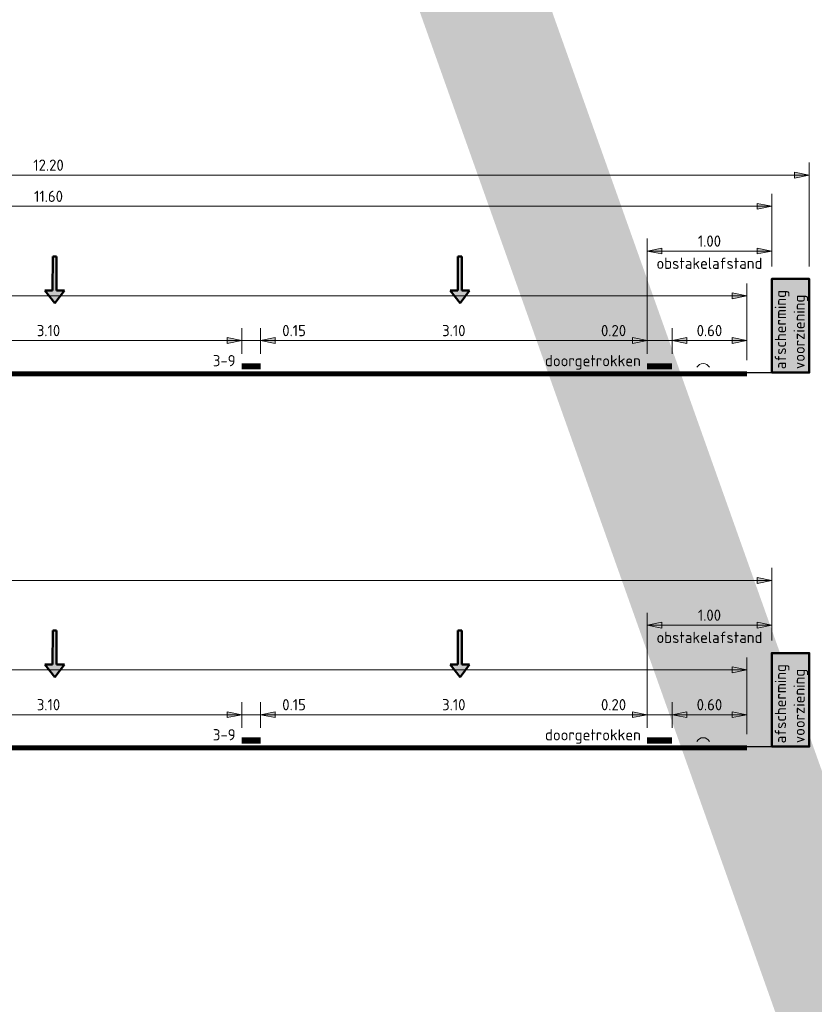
# Model space of a CAD drawing. Header units: metres. Extents: x -699 to 2316, y -1199 to 781.
# Tile 250 of 256: x -31.47 to -25.1, y 43.1 to 50.99. Entities that reach past the tile are written whole.
import ezdxf
from ezdxf.enums import TextEntityAlignment as Align

# ---------------------------------------------------------------- set-up
doc = ezdxf.new("R2010")
doc.units = ezdxf.units.M
doc.header["$PDMODE"] = 1
for name, color, linetype, lineweight in [('B-WE-GW-BERM-GD', 90, 'Continuous', 25), ('N-WE-VH-VERHARDING-GD', 252, 'Continuous', 50), ('N-WE-VV-MARKERING-GD', 170, 'Continuous', 50), ('X-XX-AL-M', 7, 'Continuous', 18), ('X-XX-AL-T18', 10, 'Continuous', 18)]:
    doc.layers.add(name, color=color, linetype=linetype, lineweight=lineweight)
doc.layers.add('X-XX-AL-TEKENBLAD_VIEWPORT-G', color=7, linetype='Continuous', lineweight=18, plot=False)
doc.styles.add('NLCS-ISO Standaard', font='NLCS-ISO.ttf')
doc.dimstyles.new('NLCS-T18-Pijl-ANNOTATIVE-A', dxfattribs={"dimtxt": 1.8, "dimasz": 1.35, "dimexe": 2, "dimexo": 2, "dimgap": 0.7, "dimtad": 1, "dimlfac": -1, "dimzin": 0, "dimdsep": 46, "dimtxsty": 'NLCS-ISO Standaard', "dimblk": 'Pijl', "dimblk1": 'Pijl', "dimblk2": 'Pijl', "dimcen": 2.5, "dimdle": 2, "dimclrd": 256, "dimclre": 256, "dimclrt": 256, "dimadec": 0, "dimazin": 0, "dimtfac": 1, "dimtofl": 0, "dimtmove": 0, "dimatfit": 3, "dimldrblk": 'Pijl', "dimfxl": 1, "dimtolj": 1, "dimtzin": 0, "dimlwd": 18, "dimlwe": 18, "dimarcsym": 0})

# ---------------------------------------------------------------- blocks, each defined once
blk = doc.blocks.new('Pijl')
h = blk.add_hatch(color=256)
h.paths.add_polyline_path([(0, 0), (-1.75, 0.35), (-1.75, 0)])
h.paths.add_polyline_path([(-1.75, 0), (-1.75, -0.35), (0, 0)])
for p, q in [((-1.9, 0), (0, 0)), ((0, 0), (-1.75, 0.35)), ((-1.75, 0.35), (-1.75, -0.35)), ((0, 0), (-1.75, -0.35))]:
    blk.add_line(p, q)
blk = doc.blocks.new('*D1202')
at = {"layer": 'Defpoints', "color": 0, "transparency": 16777216}
for p in [(-26.4392, 45.4198), (-29.5392, 45.2136), (-26.4392, 45.2136)]:
    blk.add_point(p, dxfattribs=at)
at = {"layer": 'X-XX-AL-M', "lineweight": 18, "transparency": 16777216}
for p, q in [((-29.5392, 45.3136), (-29.5392, 45.5198)), ((-26.4392, 45.3136), (-26.4392, 45.5198)), ((-29.4717, 45.4198), (-26.5067, 45.4198))]:
    blk.add_line(p, q, dxfattribs=at)
at = {"layer": 'X-XX-AL-M', "lineweight": 18, "transparency": 16777216, "xscale": 0.0675, "yscale": 0.0675, "zscale": 0.0675, "rotation": 180}
blk.add_blockref('Pijl', (-29.5392, 45.4198), dxfattribs=at)
at = {"layer": 'X-XX-AL-M', "lineweight": 18, "transparency": 16777216, "xscale": 0.0675, "yscale": 0.0675, "zscale": 0.0675}
blk.add_blockref('Pijl', (-26.4392, 45.4198), dxfattribs=at)
at = {"layer": 'X-XX-AL-M', "transparency": 16777216, "insert": (-27.9892, 45.4998), "char_height": 0.09, "attachment_point": 5, "style": 'NLCS-ISO Standaard'}
blk.add_mtext('\\A1;3.10', dxfattribs=at)
blk = doc.blocks.new('*D1205')
at = {"layer": 'Defpoints', "color": 0, "transparency": 16777216}
for p in [(-25.6392, 45.7787), (-36.8392, 45.1636), (-25.6392, 45.1636)]:
    blk.add_point(p, dxfattribs=at)
at = {"layer": 'X-XX-AL-M', "lineweight": 18, "transparency": 16777216}
for p, q in [((-36.8392, 45.2636), (-36.8392, 45.8787)), ((-25.6392, 45.2636), (-25.6392, 45.8787)), ((-36.7717, 45.7787), (-25.7067, 45.7787))]:
    blk.add_line(p, q, dxfattribs=at)
at = {"layer": 'X-XX-AL-M', "lineweight": 18, "transparency": 16777216, "xscale": 0.0675, "yscale": 0.0675, "zscale": 0.0675, "rotation": 180}
blk.add_blockref('Pijl', (-36.8392, 45.7787), dxfattribs=at)
at = {"layer": 'X-XX-AL-M', "lineweight": 18, "transparency": 16777216, "xscale": 0.0675, "yscale": 0.0675, "zscale": 0.0675}
blk.add_blockref('Pijl', (-25.6392, 45.7787), dxfattribs=at)
at = {"layer": 'X-XX-AL-M', "transparency": 16777216, "insert": (-32.9142, 45.8587), "char_height": 0.09, "attachment_point": 5, "style": 'NLCS-ISO Standaard'}
blk.add_mtext('\\A1;11.20', dxfattribs=at)
blk = doc.blocks.new('*D1206')
at = {"layer": 'Defpoints', "color": 0, "transparency": 16777216}
for p in [(-26.2392, 45.4198), (-26.4392, 45.2136), (-26.2392, 45.2136)]:
    blk.add_point(p, dxfattribs=at)
at = {"layer": 'X-XX-AL-M', "lineweight": 18, "transparency": 16777216}
for p, q in [((-26.4392, 45.3136), (-26.4392, 45.5198)), ((-26.2392, 45.3136), (-26.2392, 45.5198)), ((-26.8422, 45.4198), (-26.4392, 45.4198)), ((-26.5067, 45.4198), (-26.5742, 45.4198)), ((-26.4392, 45.4198), (-26.2392, 45.4198)), ((-26.1717, 45.4198), (-26.1042, 45.4198))]:
    blk.add_line(p, q, dxfattribs=at)
at = {"layer": 'X-XX-AL-M', "lineweight": 18, "transparency": 16777216, "xscale": 0.0675, "yscale": 0.0675, "zscale": 0.0675}
blk.add_blockref('Pijl', (-26.4392, 45.4198), dxfattribs=at)
at = {"layer": 'X-XX-AL-M', "lineweight": 18, "transparency": 16777216, "xscale": 0.0675, "yscale": 0.0675, "zscale": 0.0675, "rotation": 180}
blk.add_blockref('Pijl', (-26.2392, 45.4198), dxfattribs=at)
at = {"layer": 'X-XX-AL-M', "transparency": 16777216, "insert": (-26.7082, 45.4998), "char_height": 0.09, "attachment_point": 5, "style": 'NLCS-ISO Standaard'}
blk.add_mtext('\\A1;0.20', dxfattribs=at)
blk = doc.blocks.new('*D1207')
at = {"layer": 'Defpoints', "color": 0, "transparency": 16777216}
for p in [(-26.2392, 45.4198), (-26.2392, 45.2136), (-25.6392, 45.1636)]:
    blk.add_point(p, dxfattribs=at)
at = {"layer": 'X-XX-AL-M', "lineweight": 18, "transparency": 16777216}
for p, q in [((-26.2392, 45.3136), (-26.2392, 45.5198)), ((-25.6392, 45.2636), (-25.6392, 45.5198)), ((-25.7067, 45.4198), (-26.1717, 45.4198))]:
    blk.add_line(p, q, dxfattribs=at)
at = {"layer": 'X-XX-AL-M', "lineweight": 18, "transparency": 16777216, "xscale": 0.0675, "yscale": 0.0675, "zscale": 0.0675, "rotation": 180}
blk.add_blockref('Pijl', (-26.2392, 45.4198), dxfattribs=at)
at = {"layer": 'X-XX-AL-M', "lineweight": 18, "transparency": 16777216, "xscale": 0.0675, "yscale": 0.0675, "zscale": 0.0675}
blk.add_blockref('Pijl', (-25.6392, 45.4198), dxfattribs=at)
at = {"layer": 'X-XX-AL-M', "transparency": 16777216, "insert": (-25.9392, 45.4998), "char_height": 0.09, "attachment_point": 5, "style": 'NLCS-ISO Standaard'}
blk.add_mtext('\\A1;0.60', dxfattribs=at)
blk = doc.blocks.new('*D1216')
at = {"layer": 'Defpoints', "color": 0, "transparency": 16777216}
for p in [(-29.6892, 45.4198), (-29.6892, 45.2136), (-29.5392, 45.2136)]:
    blk.add_point(p, dxfattribs=at)
at = {"layer": 'X-XX-AL-M', "lineweight": 18, "transparency": 16777216}
for p, q in [((-29.6892, 45.3136), (-29.6892, 45.5198)), ((-29.5392, 45.3136), (-29.5392, 45.5198)), ((-29.7567, 45.4198), (-29.8242, 45.4198)), ((-29.5392, 45.4198), (-29.6892, 45.4198)), ((-29.1452, 45.4198), (-29.5392, 45.4198)), ((-29.4717, 45.4198), (-29.4042, 45.4198))]:
    blk.add_line(p, q, dxfattribs=at)
at = {"layer": 'X-XX-AL-M', "lineweight": 18, "transparency": 16777216, "xscale": 0.0675, "yscale": 0.0675, "zscale": 0.0675}
blk.add_blockref('Pijl', (-29.6892, 45.4198), dxfattribs=at)
at = {"layer": 'X-XX-AL-M', "lineweight": 18, "transparency": 16777216, "xscale": 0.0675, "yscale": 0.0675, "zscale": 0.0675, "rotation": 180}
blk.add_blockref('Pijl', (-29.5392, 45.4198), dxfattribs=at)
at = {"layer": 'X-XX-AL-M', "transparency": 16777216, "insert": (-29.2702, 45.4998), "char_height": 0.09, "attachment_point": 5, "style": 'NLCS-ISO Standaard'}
blk.add_mtext('\\A1;0.15', dxfattribs=at)
blk = doc.blocks.new('*D1218')
at = {"layer": 'Defpoints', "color": 0, "transparency": 16777216}
for p in [(-26.4392, 46.1377), (-25.4392, 45.9136), (-26.4392, 45.2136)]:
    blk.add_point(p, dxfattribs=at)
at = {"layer": 'X-XX-AL-M', "lineweight": 18, "transparency": 16777216}
for p, q in [((-26.4392, 45.3136), (-26.4392, 46.2377)), ((-25.4392, 46.0136), (-25.4392, 46.2377)), ((-25.5067, 46.1377), (-26.3717, 46.1377))]:
    blk.add_line(p, q, dxfattribs=at)
at = {"layer": 'X-XX-AL-M', "lineweight": 18, "transparency": 16777216, "xscale": 0.0675, "yscale": 0.0675, "zscale": 0.0675, "rotation": 180}
blk.add_blockref('Pijl', (-26.4392, 46.1377), dxfattribs=at)
at = {"layer": 'X-XX-AL-M', "lineweight": 18, "transparency": 16777216, "xscale": 0.0675, "yscale": 0.0675, "zscale": 0.0675}
blk.add_blockref('Pijl', (-25.4392, 46.1377), dxfattribs=at)
at = {"layer": 'X-XX-AL-M', "transparency": 16777216, "insert": (-25.9392, 46.2177), "char_height": 0.09, "attachment_point": 5, "style": 'NLCS-ISO Standaard'}
blk.add_mtext('\\A1;1.00', dxfattribs=at)
blk = doc.blocks.new('*D1222')
at = {"layer": 'Defpoints', "color": 0, "transparency": 16777216}
for p in [(-29.6892, 45.4198), (-32.7892, 45.2136), (-29.6892, 45.2136)]:
    blk.add_point(p, dxfattribs=at)
at = {"layer": 'X-XX-AL-M', "lineweight": 18, "transparency": 16777216}
for p, q in [((-32.7892, 45.3136), (-32.7892, 45.5198)), ((-29.6892, 45.3136), (-29.6892, 45.5198)), ((-32.7217, 45.4198), (-29.7567, 45.4198))]:
    blk.add_line(p, q, dxfattribs=at)
at = {"layer": 'X-XX-AL-M', "lineweight": 18, "transparency": 16777216, "xscale": 0.0675, "yscale": 0.0675, "zscale": 0.0675, "rotation": 180}
blk.add_blockref('Pijl', (-32.7892, 45.4198), dxfattribs=at)
at = {"layer": 'X-XX-AL-M', "lineweight": 18, "transparency": 16777216, "xscale": 0.0675, "yscale": 0.0675, "zscale": 0.0675}
blk.add_blockref('Pijl', (-29.6892, 45.4198), dxfattribs=at)
at = {"layer": 'X-XX-AL-M', "transparency": 16777216, "insert": (-31.2392, 45.4998), "char_height": 0.09, "attachment_point": 5, "style": 'NLCS-ISO Standaard'}
blk.add_mtext('\\A1;3.10', dxfattribs=at)
blk = doc.blocks.new('*D1226')
at = {"layer": 'Defpoints', "color": 0, "transparency": 16777216}
for p in [(-25.4392, 46.4966), (-38.4892, 45.9136), (-25.4392, 45.9136)]:
    blk.add_point(p, dxfattribs=at)
at = {"layer": 'X-XX-AL-M', "lineweight": 18, "transparency": 16777216}
for p, q in [((-38.4892, 46.0136), (-38.4892, 46.5966)), ((-25.4392, 46.0136), (-25.4392, 46.5966)), ((-38.4217, 46.4966), (-25.5067, 46.4966))]:
    blk.add_line(p, q, dxfattribs=at)
at = {"layer": 'X-XX-AL-M', "lineweight": 18, "transparency": 16777216, "xscale": 0.0675, "yscale": 0.0675, "zscale": 0.0675, "rotation": 180}
blk.add_blockref('Pijl', (-38.4892, 46.4966), dxfattribs=at)
at = {"layer": 'X-XX-AL-M', "lineweight": 18, "transparency": 16777216, "xscale": 0.0675, "yscale": 0.0675, "zscale": 0.0675}
blk.add_blockref('Pijl', (-25.4392, 46.4966), dxfattribs=at)
at = {"layer": 'X-XX-AL-M', "transparency": 16777216, "insert": (-31.9642, 46.5766), "char_height": 0.09, "attachment_point": 5, "style": 'NLCS-ISO Standaard'}
blk.add_mtext('\\A1;13.05', dxfattribs=at)
blk = doc.blocks.new('*D1228')
at = {"layer": 'Defpoints', "color": 0, "transparency": 16777216}
for p in [(-26.4392, 48.4198), (-29.5392, 48.2136), (-26.4392, 48.2136)]:
    blk.add_point(p, dxfattribs=at)
at = {"layer": 'X-XX-AL-M', "lineweight": 18, "transparency": 16777216}
for p, q in [((-29.5392, 48.3136), (-29.5392, 48.5198)), ((-26.4392, 48.3136), (-26.4392, 48.5198)), ((-29.4717, 48.4198), (-26.5067, 48.4198))]:
    blk.add_line(p, q, dxfattribs=at)
at = {"layer": 'X-XX-AL-M', "lineweight": 18, "transparency": 16777216, "xscale": 0.0675, "yscale": 0.0675, "zscale": 0.0675, "rotation": 180}
blk.add_blockref('Pijl', (-29.5392, 48.4198), dxfattribs=at)
at = {"layer": 'X-XX-AL-M', "lineweight": 18, "transparency": 16777216, "xscale": 0.0675, "yscale": 0.0675, "zscale": 0.0675}
blk.add_blockref('Pijl', (-26.4392, 48.4198), dxfattribs=at)
at = {"layer": 'X-XX-AL-M', "transparency": 16777216, "insert": (-27.9892, 48.4998), "char_height": 0.09, "attachment_point": 5, "style": 'NLCS-ISO Standaard'}
blk.add_mtext('\\A1;3.10', dxfattribs=at)
blk = doc.blocks.new('*D1231')
at = {"layer": 'Defpoints', "color": 0, "transparency": 16777216}
for p in [(-25.6392, 48.7787), (-36.8392, 48.1636), (-25.6392, 48.1636)]:
    blk.add_point(p, dxfattribs=at)
at = {"layer": 'X-XX-AL-M', "lineweight": 18, "transparency": 16777216}
for p, q in [((-36.8392, 48.2636), (-36.8392, 48.8787)), ((-25.6392, 48.2636), (-25.6392, 48.8787)), ((-36.7717, 48.7787), (-25.7067, 48.7787))]:
    blk.add_line(p, q, dxfattribs=at)
at = {"layer": 'X-XX-AL-M', "lineweight": 18, "transparency": 16777216, "xscale": 0.0675, "yscale": 0.0675, "zscale": 0.0675, "rotation": 180}
blk.add_blockref('Pijl', (-36.8392, 48.7787), dxfattribs=at)
at = {"layer": 'X-XX-AL-M', "lineweight": 18, "transparency": 16777216, "xscale": 0.0675, "yscale": 0.0675, "zscale": 0.0675}
blk.add_blockref('Pijl', (-25.6392, 48.7787), dxfattribs=at)
at = {"layer": 'X-XX-AL-M', "transparency": 16777216, "insert": (-32.9142, 48.8587), "char_height": 0.09, "attachment_point": 5, "style": 'NLCS-ISO Standaard'}
blk.add_mtext('\\A1;11.20', dxfattribs=at)
blk = doc.blocks.new('*D1232')
at = {"layer": 'Defpoints', "color": 0, "transparency": 16777216}
for p in [(-26.2392, 48.4198), (-26.4392, 48.2136), (-26.2392, 48.2136)]:
    blk.add_point(p, dxfattribs=at)
at = {"layer": 'X-XX-AL-M', "lineweight": 18, "transparency": 16777216}
for p, q in [((-26.4392, 48.3136), (-26.4392, 48.5198)), ((-26.2392, 48.3136), (-26.2392, 48.5198)), ((-26.8422, 48.4198), (-26.4392, 48.4198)), ((-26.5067, 48.4198), (-26.5742, 48.4198)), ((-26.4392, 48.4198), (-26.2392, 48.4198)), ((-26.1717, 48.4198), (-26.1042, 48.4198))]:
    blk.add_line(p, q, dxfattribs=at)
at = {"layer": 'X-XX-AL-M', "lineweight": 18, "transparency": 16777216, "xscale": 0.0675, "yscale": 0.0675, "zscale": 0.0675}
blk.add_blockref('Pijl', (-26.4392, 48.4198), dxfattribs=at)
at = {"layer": 'X-XX-AL-M', "lineweight": 18, "transparency": 16777216, "xscale": 0.0675, "yscale": 0.0675, "zscale": 0.0675, "rotation": 180}
blk.add_blockref('Pijl', (-26.2392, 48.4198), dxfattribs=at)
at = {"layer": 'X-XX-AL-M', "transparency": 16777216, "insert": (-26.7082, 48.4998), "char_height": 0.09, "attachment_point": 5, "style": 'NLCS-ISO Standaard'}
blk.add_mtext('\\A1;0.20', dxfattribs=at)
blk = doc.blocks.new('*D1233')
at = {"layer": 'Defpoints', "color": 0, "transparency": 16777216}
for p in [(-26.2392, 48.4198), (-26.2392, 48.2136), (-25.6392, 48.1636)]:
    blk.add_point(p, dxfattribs=at)
at = {"layer": 'X-XX-AL-M', "lineweight": 18, "transparency": 16777216}
for p, q in [((-26.2392, 48.3136), (-26.2392, 48.5198)), ((-25.6392, 48.2636), (-25.6392, 48.5198)), ((-25.7067, 48.4198), (-26.1717, 48.4198))]:
    blk.add_line(p, q, dxfattribs=at)
at = {"layer": 'X-XX-AL-M', "lineweight": 18, "transparency": 16777216, "xscale": 0.0675, "yscale": 0.0675, "zscale": 0.0675, "rotation": 180}
blk.add_blockref('Pijl', (-26.2392, 48.4198), dxfattribs=at)
at = {"layer": 'X-XX-AL-M', "lineweight": 18, "transparency": 16777216, "xscale": 0.0675, "yscale": 0.0675, "zscale": 0.0675}
blk.add_blockref('Pijl', (-25.6392, 48.4198), dxfattribs=at)
at = {"layer": 'X-XX-AL-M', "transparency": 16777216, "insert": (-25.9392, 48.4998), "char_height": 0.09, "attachment_point": 5, "style": 'NLCS-ISO Standaard'}
blk.add_mtext('\\A1;0.60', dxfattribs=at)
blk = doc.blocks.new('*D1242')
at = {"layer": 'Defpoints', "color": 0, "transparency": 16777216}
for p in [(-29.6892, 48.4198), (-29.6892, 48.2136), (-29.5392, 48.2136)]:
    blk.add_point(p, dxfattribs=at)
at = {"layer": 'X-XX-AL-M', "lineweight": 18, "transparency": 16777216}
for p, q in [((-29.6892, 48.3136), (-29.6892, 48.5198)), ((-29.5392, 48.3136), (-29.5392, 48.5198)), ((-29.7567, 48.4198), (-29.8242, 48.4198)), ((-29.5392, 48.4198), (-29.6892, 48.4198)), ((-29.1452, 48.4198), (-29.5392, 48.4198)), ((-29.4717, 48.4198), (-29.4042, 48.4198))]:
    blk.add_line(p, q, dxfattribs=at)
at = {"layer": 'X-XX-AL-M', "lineweight": 18, "transparency": 16777216, "xscale": 0.0675, "yscale": 0.0675, "zscale": 0.0675}
blk.add_blockref('Pijl', (-29.6892, 48.4198), dxfattribs=at)
at = {"layer": 'X-XX-AL-M', "lineweight": 18, "transparency": 16777216, "xscale": 0.0675, "yscale": 0.0675, "zscale": 0.0675, "rotation": 180}
blk.add_blockref('Pijl', (-29.5392, 48.4198), dxfattribs=at)
at = {"layer": 'X-XX-AL-M', "transparency": 16777216, "insert": (-29.2702, 48.4998), "char_height": 0.09, "attachment_point": 5, "style": 'NLCS-ISO Standaard'}
blk.add_mtext('\\A1;0.15', dxfattribs=at)
blk = doc.blocks.new('*D1244')
at = {"layer": 'Defpoints', "color": 0, "transparency": 16777216}
for p in [(-26.4392, 49.1377), (-25.4392, 48.9136), (-26.4392, 48.2136)]:
    blk.add_point(p, dxfattribs=at)
at = {"layer": 'X-XX-AL-M', "lineweight": 18, "transparency": 16777216}
for p, q in [((-26.4392, 48.3136), (-26.4392, 49.2377)), ((-25.4392, 49.0136), (-25.4392, 49.2377)), ((-25.5067, 49.1377), (-26.3717, 49.1377))]:
    blk.add_line(p, q, dxfattribs=at)
at = {"layer": 'X-XX-AL-M', "lineweight": 18, "transparency": 16777216, "xscale": 0.0675, "yscale": 0.0675, "zscale": 0.0675, "rotation": 180}
blk.add_blockref('Pijl', (-26.4392, 49.1377), dxfattribs=at)
at = {"layer": 'X-XX-AL-M', "lineweight": 18, "transparency": 16777216, "xscale": 0.0675, "yscale": 0.0675, "zscale": 0.0675}
blk.add_blockref('Pijl', (-25.4392, 49.1377), dxfattribs=at)
at = {"layer": 'X-XX-AL-M', "transparency": 16777216, "insert": (-25.9392, 49.2177), "char_height": 0.09, "attachment_point": 5, "style": 'NLCS-ISO Standaard'}
blk.add_mtext('\\A1;1.00', dxfattribs=at)
blk = doc.blocks.new('*D1248')
at = {"layer": 'Defpoints', "color": 0, "transparency": 16777216}
for p in [(-29.6892, 48.4198), (-32.7892, 48.2136), (-29.6892, 48.2136)]:
    blk.add_point(p, dxfattribs=at)
at = {"layer": 'X-XX-AL-M', "lineweight": 18, "transparency": 16777216}
for p, q in [((-32.7892, 48.3136), (-32.7892, 48.5198)), ((-29.6892, 48.3136), (-29.6892, 48.5198)), ((-32.7217, 48.4198), (-29.7567, 48.4198))]:
    blk.add_line(p, q, dxfattribs=at)
at = {"layer": 'X-XX-AL-M', "lineweight": 18, "transparency": 16777216, "xscale": 0.0675, "yscale": 0.0675, "zscale": 0.0675, "rotation": 180}
blk.add_blockref('Pijl', (-32.7892, 48.4198), dxfattribs=at)
at = {"layer": 'X-XX-AL-M', "lineweight": 18, "transparency": 16777216, "xscale": 0.0675, "yscale": 0.0675, "zscale": 0.0675}
blk.add_blockref('Pijl', (-29.6892, 48.4198), dxfattribs=at)
at = {"layer": 'X-XX-AL-M', "transparency": 16777216, "insert": (-31.2392, 48.4998), "char_height": 0.09, "attachment_point": 5, "style": 'NLCS-ISO Standaard'}
blk.add_mtext('\\A1;3.10', dxfattribs=at)
blk = doc.blocks.new('*D1252')
at = {"layer": 'Defpoints', "color": 0, "transparency": 16777216}
for p in [(-25.4392, 49.4966), (-37.0392, 48.9136), (-25.4392, 48.9136)]:
    blk.add_point(p, dxfattribs=at)
at = {"layer": 'X-XX-AL-M', "lineweight": 18, "transparency": 16777216}
for p, q in [((-37.0392, 49.0136), (-37.0392, 49.5966)), ((-25.4392, 49.0136), (-25.4392, 49.5966)), ((-36.9717, 49.4966), (-25.5067, 49.4966))]:
    blk.add_line(p, q, dxfattribs=at)
at = {"layer": 'X-XX-AL-M', "lineweight": 18, "transparency": 16777216, "xscale": 0.0675, "yscale": 0.0675, "zscale": 0.0675, "rotation": 180}
blk.add_blockref('Pijl', (-37.0392, 49.4966), dxfattribs=at)
at = {"layer": 'X-XX-AL-M', "lineweight": 18, "transparency": 16777216, "xscale": 0.0675, "yscale": 0.0675, "zscale": 0.0675}
blk.add_blockref('Pijl', (-25.4392, 49.4966), dxfattribs=at)
at = {"layer": 'X-XX-AL-M', "transparency": 16777216, "insert": (-31.2392, 49.5766), "char_height": 0.09, "attachment_point": 5, "style": 'NLCS-ISO Standaard'}
blk.add_mtext('\\A1;11.60', dxfattribs=at)
blk = doc.blocks.new('*D1282')
at = {"layer": 'Defpoints', "color": 0, "transparency": 16777216}
for p in [(-25.1392, 49.7466), (-37.3392, 48.9136), (-25.1392, 48.9136)]:
    blk.add_point(p, dxfattribs=at)
at = {"layer": 'X-XX-AL-M', "lineweight": 18, "transparency": 16777216}
for p, q in [((-37.3392, 49.0136), (-37.3392, 49.8466)), ((-25.1392, 49.0136), (-25.1392, 49.8466)), ((-37.2717, 49.7466), (-25.2067, 49.7466))]:
    blk.add_line(p, q, dxfattribs=at)
at = {"layer": 'X-XX-AL-M', "lineweight": 18, "transparency": 16777216, "xscale": 0.0675, "yscale": 0.0675, "zscale": 0.0675, "rotation": 180}
blk.add_blockref('Pijl', (-37.3392, 49.7466), dxfattribs=at)
at = {"layer": 'X-XX-AL-M', "lineweight": 18, "transparency": 16777216, "xscale": 0.0675, "yscale": 0.0675, "zscale": 0.0675}
blk.add_blockref('Pijl', (-25.1392, 49.7466), dxfattribs=at)
at = {"layer": 'X-XX-AL-M', "transparency": 16777216, "insert": (-31.2392, 49.8266), "char_height": 0.09, "attachment_point": 5, "style": 'NLCS-ISO Standaard'}
blk.add_mtext('\\A1;12.20', dxfattribs=at)

msp = doc.modelspace()

# ---------------------------------------------------------------- hatches: boundary and pattern name
at = {"layer": 'N-WE-VH-VERHARDING-GD'}
h = msp.add_hatch(color=256, dxfattribs=at)
h.dxf.hatch_style = 1
h.paths.add_polyline_path([(-25.4392, 48.1636), (-25.1392, 48.1636), (-25.1392, 48.9136), (-25.4392, 48.9136)])
h = msp.add_hatch(color=256, dxfattribs=at)
h.dxf.hatch_style = 1
h.paths.add_polyline_path([(-25.4392, 45.1636), (-25.1392, 45.1636), (-25.1392, 45.9136), (-25.4392, 45.9136)])

# ---------------------------------------------------------------- linework, layer by layer
at = {"layer": 'B-WE-GW-BERM-GD'}
for p, q in [((-25.6392, 48.1636), (-25.4392, 48.1636)), ((-25.6392, 45.1636), (-25.4392, 45.1636))]:
    msp.add_line(p, q, dxfattribs=at)
at = {"layer": 'N-WE-VH-VERHARDING-GD', "flags": 128}
for points in [[(-25.4392, 48.1636), (-25.1392, 48.1636), (-25.1392, 48.9136), (-25.4392, 48.9136)], [(-25.4392, 45.1636), (-25.1392, 45.1636), (-25.1392, 45.9136), (-25.4392, 45.9136)]]:
    msp.add_lwpolyline(points, close=True, dxfattribs=at)
at = {"layer": 'N-WE-VH-VERHARDING-GD', "const_width": 0.04, "flags": 128}
for points in [[(-36.8392, 48.1536), (-25.6392, 48.1536)], [(-36.8392, 45.1536), (-25.6392, 45.1536)]]:
    msp.add_lwpolyline(points, dxfattribs=at)
at = {"layer": 'N-WE-VV-MARKERING-GD'}
for p, q in [((-31.2067, 48.8221), (-31.2057, 49.0942)), ((-31.2057, 49.0942), (-31.1741, 49.094)), ((-31.1741, 49.094), (-31.1743, 48.8221)), ((-27.9566, 48.8221), (-27.9556, 49.0942)), ((-27.9556, 49.0942), (-27.9239, 49.094)), ((-27.9239, 49.094), (-27.9241, 48.8221)), ((-31.1893, 48.7198), (-31.2696, 48.8221)), ((-31.2067, 48.8221), (-31.2696, 48.8221)), ((-31.1123, 48.8221), (-31.1893, 48.7198)), ((-31.1123, 48.8221), (-31.1743, 48.8221)), ((-27.9392, 48.7198), (-28.0194, 48.8221)), ((-27.9566, 48.8221), (-28.0194, 48.8221)), ((-27.8621, 48.8221), (-27.9392, 48.7198)), ((-27.8621, 48.8221), (-27.9241, 48.8221)), ((-31.2067, 45.8221), (-31.2057, 46.0942)), ((-31.2057, 46.0942), (-31.1741, 46.094)), ((-31.1741, 46.094), (-31.1743, 45.8221)), ((-27.9566, 45.8221), (-27.9556, 46.0942)), ((-27.9556, 46.0942), (-27.9239, 46.094)), ((-27.9239, 46.094), (-27.9241, 45.8221)), ((-31.1893, 45.7198), (-31.2696, 45.8221)), ((-31.2067, 45.8221), (-31.2696, 45.8221)), ((-31.1123, 45.8221), (-31.1893, 45.7198)), ((-31.1123, 45.8221), (-31.1743, 45.8221)), ((-27.9392, 45.7198), (-28.0194, 45.8221)), ((-27.9566, 45.8221), (-28.0194, 45.8221)), ((-27.8621, 45.8221), (-27.9392, 45.7198)), ((-27.8621, 45.8221), (-27.9241, 45.8221))]:
    msp.add_line(p, q, dxfattribs=at)
at = {"layer": 'N-WE-VV-MARKERING-GD', "const_width": 0.05, "flags": 128}
for points in [[(-29.6892, 48.2136), (-29.5392, 48.2136)], [(-26.4392, 48.2136), (-26.2392, 48.2136)], [(-29.6892, 45.2136), (-29.5392, 45.2136)], [(-26.4392, 45.2136), (-26.2392, 45.2136)]]:
    msp.add_lwpolyline(points, dxfattribs=at)
at = {"layer": 'N-WE-VV-MARKERING-GD', "color": 1, "lineweight": 18, "ltscale": 0.25}
for centre in [(-25.9892, 48.1786), (-25.9892, 45.1786)]:
    msp.add_arc(centre, 0.0567, 28.07249, 151.92751, dxfattribs=at)
at = {"layer": 'N-WE-VV-MARKERING-GD'}
for points in [[(-31.1743, 48.8221), (-31.2067, 48.8221), (-31.1741, 49.094), (-31.2057, 49.0942)], [(-27.9241, 48.8221), (-27.9566, 48.8221), (-27.9239, 49.094), (-27.9556, 49.0942)], [(-31.1893, 48.7198), (-31.1123, 48.8221), (-31.2696, 48.8221)], [(-27.9392, 48.7198), (-27.8621, 48.8221), (-28.0194, 48.8221)], [(-31.1743, 45.8221), (-31.2067, 45.8221), (-31.1741, 46.094), (-31.2057, 46.0942)], [(-27.9241, 45.8221), (-27.9566, 45.8221), (-27.9239, 46.094), (-27.9556, 46.0942)], [(-31.1893, 45.7198), (-31.1123, 45.8221), (-31.2696, 45.8221)], [(-27.9392, 45.7198), (-27.8621, 45.8221), (-28.0194, 45.8221)]]:
    msp.add_solid(points, dxfattribs=at)
at = {"layer": 'X-XX-AL-TEKENBLAD_VIEWPORT-G', "color": 40, "const_width": 1}
msp.add_lwpolyline([(-42.366, 92.2398), (-6.9485, -7.4286)], dxfattribs=at)

# ---------------------------------------------------------------- texts
at = {"layer": 'X-XX-AL-T18', "style": 'NLCS-ISO Standaard'}
for p in [(-25.9392, 48.9677), (-25.9392, 45.9677)]:
    msp.add_text('obstakelafstand', height=0.09, dxfattribs=at).set_placement(p, align=Align.BOTTOM_CENTER)
for s, p in [('afscherming', (-25.2982, 48.5076)), ('voorziening', (-25.1482, 48.4896)), ('afscherming', (-25.2982, 45.5076)), ('voorziening', (-25.1482, 45.4896))]:
    msp.add_text(s, height=0.09, rotation=90, dxfattribs=at).set_placement(p, align=Align.BOTTOM_CENTER)
for s, p in [('3-9', (-29.7392, 48.2136)), ('doorgetrokken', (-26.4892, 48.2136)), ('3-9', (-29.7392, 45.2136)), ('doorgetrokken', (-26.4892, 45.2136))]:
    msp.add_text(s, height=0.09, dxfattribs=at).set_placement(p, align=Align.RIGHT)

# ---------------------------------------------------------------- dimensions: what is measured, and where the dimension line sits
at = {"layer": 'X-XX-AL-M'}
for base, p1, p2, picture, middle in [((-25.1392, 49.7466), (-37.3392, 48.9136), (-25.1392, 48.9136), '*D1282', (-31.2392, 49.8266)), ((-25.4392, 49.4966), (-37.0392, 48.9136), (-25.4392, 48.9136), '*D1252', (-31.2392, 49.5766)), ((-25.4392, 46.4966), (-38.4892, 45.9136), (-25.4392, 45.9136), '*D1226', (-31.9642, 46.5766))]:
    dim = msp.add_linear_dim(base=base, p1=p1, p2=p2, angle=180, dimstyle='NLCS-T18-Pijl-ANNOTATIVE-A', override={"dimscale": 0.05}, dxfattribs=at)
    dim.commit()
    dim.dimension.update_dxf_attribs({"geometry": picture, "text_midpoint": middle})
for base, p1, p2, override, picture, middle in [((-26.4392, 49.1377), (-25.4392, 48.9136), (-26.4392, 48.2136), {"dimscale": 0.05}, '*D1244', (-25.9392, 49.2177)), ((-29.6892, 48.4198), (-32.7892, 48.2136), (-29.6892, 48.2136), {"dimscale": 0.05, "dimtix": 0, "dimtofl": 0, "dimtmove": 0, "dimatfit": 3}, '*D1248', (-31.2392, 48.4998)), ((-26.4392, 48.4198), (-29.5392, 48.2136), (-26.4392, 48.2136), {"dimscale": 0.05, "dimtix": 0, "dimtofl": 0, "dimtmove": 0, "dimatfit": 3}, '*D1228', (-27.9892, 48.4998)), ((-26.2392, 48.4198), (-25.6392, 48.1636), (-26.2392, 48.2136), {"dimscale": 0.05, "dimtix": 0, "dimtofl": 0, "dimtmove": 0, "dimatfit": 3}, '*D1233', (-25.9392, 48.4998)), ((-26.4392, 46.1377), (-25.4392, 45.9136), (-26.4392, 45.2136), {"dimscale": 0.05}, '*D1218', (-25.9392, 46.2177)), ((-29.6892, 45.4198), (-32.7892, 45.2136), (-29.6892, 45.2136), {"dimscale": 0.05, "dimtix": 0, "dimtofl": 0, "dimtmove": 0, "dimatfit": 3}, '*D1222', (-31.2392, 45.4998)), ((-26.4392, 45.4198), (-29.5392, 45.2136), (-26.4392, 45.2136), {"dimscale": 0.05, "dimtix": 0, "dimtofl": 0, "dimtmove": 0, "dimatfit": 3}, '*D1202', (-27.9892, 45.4998)), ((-26.2392, 45.4198), (-25.6392, 45.1636), (-26.2392, 45.2136), {"dimscale": 0.05, "dimtix": 0, "dimtofl": 0, "dimtmove": 0, "dimatfit": 3}, '*D1207', (-25.9392, 45.4998))]:
    dim = msp.add_linear_dim(base=base, p1=p1, p2=p2, dimstyle='NLCS-T18-Pijl-ANNOTATIVE-A', override=override, dxfattribs=at)
    dim.commit()
    dim.dimension.update_dxf_attribs({"geometry": picture, "text_midpoint": middle})
for base, p1, p2, override, picture, middle in [((-25.6392, 48.7787), (-36.8392, 48.1636), (-25.6392, 48.1636), {"dimscale": 0.05, "dimtix": 0, "dimtofl": 0, "dimtmove": 0, "dimatfit": 3}, '*D1231', (-32.9142, 48.7787)), ((-26.2392, 48.4198), (-26.4392, 48.2136), (-26.2392, 48.2136), {"dimscale": 0.05, "dimtix": 0, "dimtofl": 0, "dimtmove": 1, "dimatfit": 3}, '*D1232', (-26.7082, 48.4198)), ((-25.6392, 45.7787), (-36.8392, 45.1636), (-25.6392, 45.1636), {"dimscale": 0.05, "dimtix": 0, "dimtofl": 0, "dimtmove": 0, "dimatfit": 3}, '*D1205', (-32.9142, 45.7787)), ((-26.2392, 45.4198), (-26.4392, 45.2136), (-26.2392, 45.2136), {"dimscale": 0.05, "dimtix": 0, "dimtofl": 0, "dimtmove": 1, "dimatfit": 3}, '*D1206', (-26.7082, 45.4198))]:
    dim = msp.add_linear_dim(base=base, p1=p1, p2=p2, dimstyle='NLCS-T18-Pijl-ANNOTATIVE-A', override=override, dxfattribs=at)
    dim.commit()
    dim.dimension.update_dxf_attribs({"geometry": picture, "text_midpoint": middle, "dimtype": 160})
for base, p1, p2, picture, middle in [((-29.6892, 48.4198), (-29.5392, 48.2136), (-29.6892, 48.2136), '*D1242', (-29.2702, 48.4198)), ((-29.6892, 45.4198), (-29.5392, 45.2136), (-29.6892, 45.2136), '*D1216', (-29.2702, 45.4198))]:
    dim = msp.add_linear_dim(base=base, p1=p1, p2=p2, angle=180, dimstyle='NLCS-T18-Pijl-ANNOTATIVE-A', override={"dimscale": 0.05, "dimtix": 0, "dimtofl": 0, "dimtmove": 1, "dimatfit": 3}, dxfattribs=at)
    dim.commit()
    dim.dimension.update_dxf_attribs({"geometry": picture, "text_midpoint": middle, "dimtype": 160})

doc.saveas('drawing.dxf')
